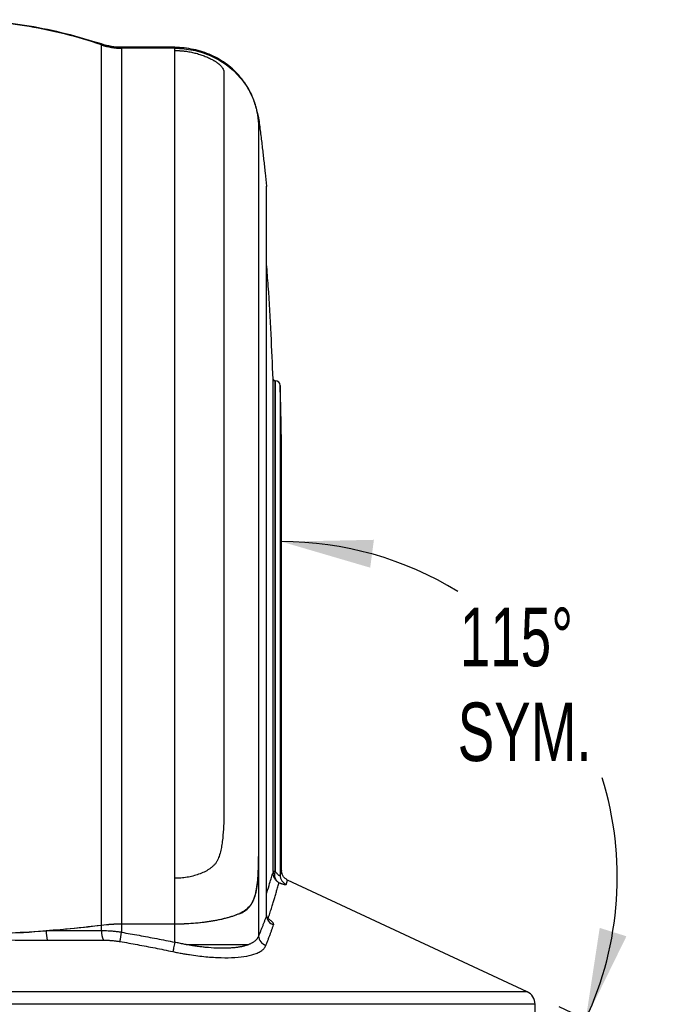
# Model space of a CAD drawing. Header units: millimetres. Extents: x 25 to 1092, y 25 to 838.
# Tile 80 of 94: x 823 to 916, y 378 to 521. Entities that reach past the tile are written whole.
import ezdxf

# ---------------------------------------------------------------- set-up
doc = ezdxf.new("R2010")
doc.units = ezdxf.units.MM
doc.header["$LTSCALE"] = 4
doc.layers.add('DIMENSIONS', color=140, linetype='Continuous', lineweight=25)
doc.styles.add('SLDTEXTSTYLE0', font='TXT', dxfattribs={"width": 0.7})
doc.dimstyles.new('SLDDIMSTYLE4', dxfattribs={"dimtxt": 8.632031, "dimasz": 13.208, "dimexe": 0, "dimexo": 0.0625, "dimgap": 2.158008, "dimtad": 0, "dimtih": 1, "dimtoh": 1, "dimdec": 4, "dimlfac": 4, "dimzin": 12, "dimdsep": 46, "dimtxsty": 'SLDTEXTSTYLE0', "dimsah": 1, "dimcen": 0.09, "dimadec": 0, "dimazin": 3, "dimtfac": 1, "dimtdec": 0, "dimtofl": 0, "dimtmove": 0, "dimatfit": 3, "dimfxl": 0, "dimfrac": 2, "dimtolj": 1, "dimtzin": 12, "dimarcsym": 0})

# ---------------------------------------------------------------- blocks, each defined once
blk = doc.blocks.new('_D_6')
at = {"layer": 'DIMENSIONS'}
blk.add_line((900.67, 377.71), (916.06, 370.52), dxfattribs=at)
for start, end in [(58.3603, 90), (334.99, 17.2118)]:
    blk.add_arc((860.54, 396.43), 48.57, start, end, dxfattribs=at)
for points in [[(860.54, 444.99), (873.36, 441.23), (873.9, 445.26)], [(904.56, 375.89), (910.44, 387.89), (906.57, 389.1)]]:
    blk.add_solid(points, dxfattribs=at)
at = {"layer": 'DIMENSIONS', "char_height": 8.467, "attachment_point": 1, "style": 'SLDTEXTSTYLE0'}
for s, insert in [('115°', (886.33, 435.43)), ('SYM.', (886.02, 421.71))]:
    blk.add_mtext(s, dxfattribs=dict(at, insert=insert))

msp = doc.modelspace()

# ---------------------------------------------------------------- linework, layer by layer
for p, q in [((834.477464, 517.013147), (832.520288, 517.562104)), ((834.477464, 516.984766), (834.477464, 517.013147)), ((834.477464, 389.508065), (834.477464, 516.875507)), ((837.378061, 516.532907), (837.378061, 516.500535)), ((844.895968, 516.532907), (837.378061, 516.532907)), ((837.378061, 516.500535), (845.091286, 516.500535)), ((837.378061, 516.391063), (837.378061, 389.684388)), ((845.091286, 516.391063), (837.378061, 516.391063)), ((845.091286, 516.500535), (845.091286, 516.532714)), ((845.091286, 516.532714), (845.52154, 516.47781)), ((845.091286, 516.065404), (845.091286, 516.391063)), ((845.091286, 396.280481), (845.091286, 516.065404)), ((854.323041, 512.46931), (854.697335, 512.04256)), ((854.565788, 512.226671), (854.468241, 512.226671)), ((857.007312, 507.143519), (857.201984, 506.38445)), ((857.201984, 506.38445), (857.201984, 505.713722)), ((857.202031, 505.704499), (857.186297, 505.704499)), ((858.363457, 390.886937), (858.363457, 496.441614)), ((858.363457, 496.441614), (858.367232, 496.369019)), ((858.367232, 391.048066), (858.367232, 496.369019)), ((859.299741, 397.281749), (859.299741, 468.521482)), ((859.513312, 468.291912), (859.477406, 468.295604)), ((859.630855, 468.279827), (859.513312, 468.291912)), ((859.549591, 468.280175), (859.549591, 397.243163)), ((859.630855, 468.279827), (859.630855, 397.277134)), ((860.33049, 467.602577), (860.33049, 396.741011)), ((860.541361, 397.394531), (860.541361, 454.551092)), ((857.186297, 399.525013), (857.202031, 399.525014)), ((857.201984, 399.442674), (857.201984, 387.927652)), ((845.091286, 389.684388), (845.091286, 396.280481)), ((859.555703, 397.244451), (859.630853, 397.277134)), ((896.06339, 379.855376), (861.393974, 396.029358)), ((854.565788, 391.200103), (854.468241, 391.200103)), ((858.363457, 390.886937), (858.34628, 391.08359)), ((834.477464, 388.671252), (834.477464, 389.468297)), ((837.378061, 389.684388), (845.091286, 389.684388)), ((845.091286, 389.644543), (837.378061, 389.644543)), ((837.378061, 389.644543), (837.378061, 388.46419)), ((845.091286, 387.024304), (845.091286, 389.644543)), ((896.06339, 379.855376), (730.372284, 379.855376)), ((897.217837, 378.042908), (729.217837, 378.042908)), ((897.217837, 357.769804), (897.217837, 378.042908))]:
    msp.add_line(p, q)
at = {"flags": 128}
msp.add_lwpolyline([(845.091286, 387.024304), (845.04603, 386.808436), (845.001759, 386.597347), (844.959434, 386.395627), (844.919977, 386.207665), (844.884245, 386.037546), (844.853016, 385.888972), (844.826969, 385.765173), (844.80667, 385.668842)], dxfattribs=at)
for centre, radius, start, end in [((859.549569, 468.530153), 0.249978, 181.98779879, 270.00516536), ((859.63092, 467.57989), 0.699938, 1.8574685, 90.00529847), ((859.484155, 397.28617), 0.265844, 225.84919258, 279.32056914), ((861.828298, 396.75443), 1.497868, 180.51329485, 245.8479124), ((859.8633, 390.956404), 1.50145, 182.65184075, 251.38077395), ((830.515697, 388.517517), 4.052842, 177.82981568, 196.98444), ((837.142637, 388.529148), 2.668959, 176.94795161, 206.61403542), ((506.850537, 443.4866), 335.075976, 350.31656719, 350.54872729), ((858.711153, 388.016971), 1.51181, 183.38705805, 253.12030417), ((895.217837, 378.042908), 2, 0, 64.99)]:
    msp.add_arc(centre, radius, start, end)
for points, knots in [([(791.958211, 516.984766), (795.39079, 518.162821), (798.881812, 519.042477), (804.203117, 519.929146), (805.991092, 520.152171), (808.694693, 520.376223), (809.599504, 520.432468), (811.416467, 520.507486), (812.331, 520.526231), (816.88848, 520.52452), (820.479813, 520.221907), (827.558051, 519.041068), (831.044949, 518.162799), (834.477464, 516.984766)], [0, 0, 0, 0, 0.25, 0.25, 0.375, 0.375, 0.4375, 0.4375, 0.5, 0.5, 0.75, 0.75, 1, 1, 1, 1]), ([(834.477464, 516.875507), (831.044972, 518.054044), (827.553968, 518.934078), (822.232587, 519.821133), (820.44457, 520.044257), (817.740878, 520.268405), (816.836031, 520.324673), (815.018988, 520.39972), (814.104406, 520.41847), (809.546927, 520.41674), (805.955619, 520.113989), (798.87747, 518.932652), (795.390638, 518.054022), (791.958211, 516.875507)], [0, 0, 0, 0, 0.25, 0.25, 0.375, 0.375, 0.4375, 0.4375, 0.5, 0.5, 0.75, 0.75, 1, 1, 1, 1]), ([(854.565788, 512.226671), (853.997251, 512.898834), (853.359034, 513.498004), (852.302035, 514.292344), (851.932542, 514.539522), (851.159012, 514.996179), (850.762086, 515.201497), (849.541995, 515.751071), (848.689025, 516.029878), (846.907171, 516.407304), (846.004811, 516.500535), (845.091286, 516.500535)], [0, 0, 0, 0, 0.25, 0.25, 0.375, 0.375, 0.5, 0.5, 0.75, 0.75, 1, 1, 1, 1]), ([(845.091286, 516.391063), (845.991989, 516.391063), (846.875841, 516.298013), (848.177584, 516.0257), (848.607449, 515.91257), (849.458764, 515.639837), (849.874376, 515.481976), (851.082348, 514.949006), (851.840512, 514.51393), (852.903178, 513.735149), (853.241975, 513.456002), (853.881554, 512.866262), (854.183703, 512.554766), (854.468241, 512.226671)], [0, 0, 0, 0, 0.25, 0.25, 0.375, 0.375, 0.5, 0.5, 0.75, 0.75, 0.875, 0.875, 1, 1, 1, 1]), ([(845.091286, 516.065404), (845.173705, 516.064909), (845.338734, 516.063918), (845.586377, 516.055905), (845.834271, 516.043097), (846.082324, 516.025009), (846.330451, 516.001748), (846.739942, 515.95474), (847.302844, 515.866464), (848.01232, 515.710407), (848.693527, 515.516167), (849.351908, 515.28402), (849.959584, 515.02656), (850.381521, 514.815736), (850.63534, 514.676692), (850.762037, 514.604598), (850.877025, 514.536236), (851.018115, 514.447995), (851.17361, 514.342704), (851.37887, 514.190209), (851.587865, 514.012508), (851.76508, 513.832687), (851.898684, 513.667329), (852.028018, 513.470372), (852.133009, 513.243575), (852.180572, 513.042964), (852.19767, 512.886178), (852.202695, 512.76585), (852.201318, 512.567544), (852.202385, 512.226145), (852.201897, 511.710727), (852.202045, 510.879071), (852.201947, 509.68384), (852.201954, 507.977724), (852.20193, 505.965943), (852.201921, 504.208279), (852.201915, 502.896376), (852.201912, 502.154096), (852.201909, 501.380281), (852.201906, 500.57429), (852.201904, 499.735497), (852.201902, 498.863292), (852.2019, 497.957079), (852.201898, 497.016282), (852.201896, 496.040346), (852.201895, 495.028737), (852.201894, 493.980944), (852.201893, 492.896486), (852.201892, 491.774905), (852.201892, 490.615778), (852.201891, 489.418712), (852.201891, 488.183348), (852.201891, 486.909365), (852.201892, 485.596476), (852.201892, 484.24445), (852.201893, 482.853043), (852.201894, 481.422267), (852.201895, 479.951372), (852.201897, 478.44272), (852.201898, 477.409796), (852.201898, 476.891245)], [0, 0, 0, 0, 0.0025901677, 0.0051863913, 0.0077902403, 0.0104032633, 0.0130269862, 0.0156629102, 0.0234582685, 0.0311641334, 0.0391145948, 0.0467654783, 0.0547943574, 0.0623489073, 0.064446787, 0.0662618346, 0.0682804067, 0.0701498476, 0.073879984, 0.0780163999, 0.085428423, 0.0937464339, 0.1010084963, 0.1094688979, 0.1252001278, 0.1409079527, 0.1483077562, 0.1566166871, 0.1652027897, 0.1880394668, 0.2199078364, 0.2508277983, 0.3111516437, 0.3728966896, 0.4360336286, 0.5005253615, 0.5188455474, 0.5373892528, 0.5561561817, 0.5751459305, 0.5943579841, 0.6137917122, 0.633446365, 0.6533210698, 0.673414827, 0.6937265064, 0.7142548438, 0.7349984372, 0.7559557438, 0.7771250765, 0.7985046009, 0.8200923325, 0.8418861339, 0.8638837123, 0.8860826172, 0.9084802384, 0.9310738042, 0.9538603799, 0.9768368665, 1, 1, 1, 1]), ([(854.468241, 512.226671), (854.779429, 511.867844), (855.058813, 511.500602), (855.558891, 510.757659), (855.780225, 510.380335), (856.165359, 509.632754), (856.325218, 509.271148), (856.526438, 508.752482), (856.587062, 508.583551), (856.696942, 508.254575), (856.746382, 508.093858), (856.878235, 507.632214), (856.944404, 507.352239), (857.022057, 506.975082), (857.044297, 506.856515), (857.08286, 506.634122), (857.099219, 506.530001), (857.168095, 506.054424), (857.18641, 505.810013), (857.186297, 505.704499)], [0, 0, 0, 0, 0.125, 0.125, 0.25, 0.25, 0.375, 0.375, 0.4375, 0.4375, 0.5, 0.5, 0.625, 0.625, 0.6875, 0.6875, 0.75, 0.75, 1, 1, 1, 1]), ([(857.201984, 505.713722), (857.200856, 505.826285), (857.183145, 506.074908), (857.117066, 506.552084), (857.101368, 506.656429), (857.064372, 506.878786), (857.043047, 506.997049), (856.968642, 507.372315), (856.905282, 507.64973), (856.737434, 508.256752), (856.631477, 508.589678), (856.371415, 509.278331), (856.21703, 509.635971), (855.9409, 510.186377), (855.841429, 510.372178), (855.626195, 510.747485), (855.510365, 510.936888), (855.143021, 511.49842), (854.869723, 511.867337), (854.565788, 512.226671)], [0, 0, 0, 0, 0.25, 0.25, 0.3125, 0.3125, 0.375, 0.375, 0.5, 0.5, 0.625, 0.625, 0.75, 0.75, 0.8125, 0.8125, 0.875, 0.875, 1, 1, 1, 1]), ([(857.215753, 506.278), (857.302189, 505.600784), (857.473639, 504.257505), (857.715956, 502.257722), (857.945016, 500.290337), (858.161249, 498.355425), (858.296448, 497.075824), (858.363457, 496.441614)], [0, 0, 0, 0, 0.2068110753, 0.4102166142, 0.6102166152, 0.8068110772, 1, 1, 1, 1]), ([(857.186297, 505.704499), (857.185512, 504.97384), (857.184959, 503.673434), (857.184242, 501.341295), (857.184082, 500.838781), (857.183753, 499.770162), (857.183584, 499.203318), (857.183158, 497.406136), (857.183073, 496.078724), (857.18269, 491.719), (857.181975, 488.313764), (857.181964, 483.40285), (857.181973, 482.386837), (857.18195, 480.308803), (857.181919, 479.244568), (857.181766, 475.977384), (857.181558, 473.700214), (857.181559, 468.947651), (857.181767, 466.472264), (857.18197, 461.32504), (857.181962, 458.65323), (857.181968, 454.493119), (857.181986, 453.080009), (857.182138, 450.229585), (857.182257, 448.78903), (857.182611, 444.422423), (857.182819, 441.451581), (857.183201, 432.362796), (857.183809, 426.067908), (857.184526, 417.895599), (857.184654, 416.245406), (857.184899, 412.937386), (857.185016, 411.276713), (857.185473, 406.274621), (857.185904, 402.913184), (857.186297, 399.525013)], [0, 0, 0, 0, 0.125, 0.125, 0.15625, 0.15625, 0.1875, 0.1875, 0.25, 0.25, 0.375, 0.375, 0.40625, 0.40625, 0.4375, 0.4375, 0.5, 0.5, 0.5625, 0.5625, 0.625, 0.625, 0.65625, 0.65625, 0.6875, 0.6875, 0.75, 0.75, 0.875, 0.875, 0.90625, 0.90625, 0.9375, 0.9375, 1, 1, 1, 1]), ([(857.202031, 505.704499), (857.202015, 505.33948), (857.201944, 504.830554), (857.201985, 503.851986), (857.202026, 503.490134), (857.202088, 502.699744), (857.202111, 502.270813), (857.202123, 499.960309), (857.20201, 497.583299), (857.202208, 493.224468), (857.20218, 491.639738), (857.202083, 489.488654), (857.202063, 489.049671), (857.202027, 488.158746), (857.202013, 487.706315), (857.201995, 486.328213), (857.202031, 485.381665), (857.202163, 482.460476), (857.202241, 480.404683), (857.202153, 476.080479), (857.201989, 473.81206), (857.201978, 469.057487), (857.202146, 466.571254), (857.202206, 463.325294), (857.202212, 462.668931), (857.202212, 461.348328), (857.202206, 460.683363), (857.20217, 458.674583), (857.202123, 457.316897), (857.201901, 450.436605), (857.202273, 444.638384), (857.202115, 437.02711), (857.202065, 435.48651), (857.201987, 432.367846), (857.201972, 430.787605), (857.202025, 426.015387), (857.202118, 422.792839), (857.202111, 417.898464), (857.202089, 416.256891), (857.202026, 412.953389), (857.201985, 411.290318), (857.201944, 406.278608), (857.202015, 402.910252), (857.202031, 399.525014)], [0, 0, 0, 0, 0.0625, 0.0625, 0.09375, 0.09375, 0.125, 0.125, 0.25, 0.25, 0.3125, 0.3125, 0.328125, 0.328125, 0.34375, 0.34375, 0.375, 0.375, 0.4375, 0.4375, 0.5, 0.5, 0.5625, 0.5625, 0.578125, 0.578125, 0.59375, 0.59375, 0.625, 0.625, 0.75, 0.75, 0.78125, 0.78125, 0.8125, 0.8125, 0.875, 0.875, 0.90625, 0.90625, 0.9375, 0.9375, 1, 1, 1, 1]), ([(859.299741, 468.521482), (859.213871, 470.681854), (859.035442, 475.1709), (858.714884, 480.716214), (858.450088, 484.097717), (858.367232, 485.155809)], [0, 0, 0, 0, 0.3892887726, 0.8089050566, 1, 1, 1, 1]), ([(852.201898, 476.891245), (852.201898, 476.632598), (852.201898, 476.116138), (852.201897, 475.334392), (852.201896, 474.549228), (852.201895, 473.760196), (852.201895, 472.967603), (852.201894, 472.171552), (852.201894, 471.372202), (852.201893, 470.569695), (852.201893, 469.764176), (852.201892, 468.95579), (852.201892, 468.14468), (852.201892, 467.330986), (852.201892, 466.514851), (852.201892, 465.696415), (852.201892, 464.875815), (852.201891, 464.053191), (852.201892, 463.228679), (852.201892, 462.402413), (852.201892, 461.574529), (852.201892, 460.745158), (852.201892, 459.914433), (852.201893, 459.082484), (852.201893, 458.249438), (852.201893, 457.415424), (852.201894, 456.580567), (852.201894, 455.744992), (852.201895, 454.90882), (852.201896, 454.072174), (852.201896, 453.235173), (852.201897, 452.397935), (852.201898, 451.560577), (852.201899, 450.723213), (852.2019, 449.885956), (852.201901, 449.048917), (852.201902, 448.212208), (852.201903, 447.375935), (852.201904, 446.540205), (852.201905, 445.705122), (852.201906, 444.87079), (852.201908, 444.03731), (852.201909, 443.204781), (852.201911, 442.3733), (852.201912, 441.542964), (852.201914, 440.713867), (852.201915, 439.886101), (852.201917, 439.059757), (852.201919, 438.234923), (852.20192, 437.411688), (852.201922, 436.590135), (852.201924, 435.770349), (852.201926, 434.952411), (852.201928, 434.136401), (852.20193, 433.322399), (852.201932, 432.51048), (852.201934, 431.700719), (852.201936, 430.89319), (852.201939, 430.087963), (852.201943, 428.443416), (852.201952, 425.952151), (852.201959, 422.600832), (852.201989, 419.245898), (852.201929, 415.3572), (852.202258, 411.982503), (852.201769, 409.118575), (852.203311, 407.568195), (852.202146, 406.379267), (852.195967, 405.217742), (852.161557, 403.823867), (852.056548, 402.349262), (851.911583, 401.192857), (851.750805, 400.307166), (851.526986, 399.488119), (851.248116, 398.833125), (850.965025, 398.381772), (850.689538, 398.091178), (850.381446, 397.827656), (849.944774, 397.510925), (849.337884, 397.166714), (848.554691, 396.842881), (847.718089, 396.590756), (847.000674, 396.442991), (846.413864, 396.358731), (845.973061, 396.313851), (845.532136, 396.285712), (845.238045, 396.282222), (845.091286, 396.280481)], [0, 0, 0, 0, 0.01146750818, 0.02289804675, 0.03429120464, 0.04564657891, 0.05696377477, 0.0682424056, 0.07948209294, 0.09068246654, 0.1018431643, 0.11296383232, 0.12404412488, 0.13508370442, 0.14608224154, 0.15703941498, 0.16795491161, 0.17882842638, 0.18965966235, 0.20044833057, 0.21119415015, 0.22189684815, 0.23255615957, 0.24317182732, 0.25374360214, 0.26427124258, 0.27475451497, 0.28519319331, 0.29558705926, 0.30593590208, 0.31623951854, 0.3264977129, 0.33671029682, 0.34687708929, 0.35699791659, 0.36707261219, 0.37710101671, 0.3870829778, 0.39701835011, 0.4069069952, 0.41674878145, 0.42654358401, 0.43629128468, 0.44599177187, 0.45564494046, 0.4652506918, 0.47480893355, 0.48431957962, 0.49378255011, 0.50319777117, 0.51256517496, 0.52188469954, 0.53115628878, 0.54037989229, 0.54955546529, 0.55868296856, 0.56776236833, 0.57679363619, 0.58577674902, 0.59471168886, 0.63170023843, 0.66844445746, 0.70493304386, 0.74115523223, 0.79440862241, 0.81337719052, 0.8327186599, 0.84384166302, 0.85122340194, 0.86966970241, 0.8882099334, 0.89836977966, 0.90699053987, 0.91716531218, 0.92587023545, 0.93031813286, 0.93488769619, 0.93941068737, 0.94409219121, 0.95313758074, 0.9627481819, 0.97198053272, 0.98141019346, 0.98610188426, 0.99075839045, 0.99538819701, 1, 1, 1, 1]), ([(859.323144, 468.312473), (859.371882, 468.305843), (859.442107, 468.29629), (859.35016, 468.348276), (859.318873, 468.455783), (859.29919, 468.523414)], [0, 0, 0, 0, 0.4569064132, 0.6583455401, 1, 1, 1, 1]), ([(860.532834, 454.533759), (860.534623, 455.351589), (860.540156, 457.879695), (860.480747, 462.23659), (860.381682, 465.774387), (860.33049, 467.602577)], [0, 0, 0, 0, 0.1877041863, 0.5802386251, 1, 1, 1, 1]), ([(857.186297, 399.525013), (857.18641, 398.546157), (857.168087, 397.606379), (857.09917, 396.480199), (857.082795, 396.256878), (857.044249, 395.822766), (857.02204, 395.611099), (856.944617, 394.992064), (856.878766, 394.600586), (856.704624, 393.860813), (856.594946, 393.510775), (856.326621, 392.881631), (856.167501, 392.598893), (855.787881, 392.093138), (855.564673, 391.86872), (855.060647, 391.488429), (854.779785, 391.330854), (854.468241, 391.200103)], [0, 0, 0, 0, 0.25, 0.25, 0.3125, 0.3125, 0.375, 0.375, 0.5, 0.5, 0.625, 0.625, 0.75, 0.75, 0.875, 0.875, 1, 1, 1, 1]), ([(854.565788, 391.200103), (854.869381, 391.330742), (855.141058, 391.487521), (855.626499, 391.862617), (855.84096, 392.081648), (856.214973, 392.588801), (856.370035, 392.870597), (856.629814, 393.492213), (856.734917, 393.833821), (856.904672, 394.570409), (856.968352, 394.959261), (857.067827, 395.776822), (857.103727, 396.208221), (857.183181, 397.544912), (857.200856, 398.474515), (857.201984, 399.442674)], [0, 0, 0, 0, 0.125, 0.125, 0.25, 0.25, 0.375, 0.375, 0.5, 0.5, 0.625, 0.625, 0.75, 0.75, 1, 1, 1, 1]), ([(858.367232, 394.126747), (858.378093, 394.159068), (858.555066, 394.685714), (858.798787, 395.464642), (859.101551, 396.441862), (859.232707, 396.876035), (859.298981, 397.095423)], [0, 0, 0, 0, 0.0239499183, 0.3902557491, 0.6918952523, 1, 1, 1, 1]), ([(860.15962, 395.640929), (860.029616, 395.708547), (859.912844, 395.792922), (859.704732, 395.990552), (859.612631, 396.105257), (859.461443, 396.356787), (859.403083, 396.491056), (859.321478, 396.779112), (859.298373, 396.93533), (859.298981, 397.095424)], [0, 0, 0, 0, 0.25, 0.25, 0.5, 0.5, 0.75, 0.75, 1, 1, 1, 1]), ([(859.299741, 397.281749), (859.299658, 397.250203), (859.299494, 397.187484), (859.299152, 397.125989), (859.298981, 397.095424)], [0, 0, 0, 0, 0.50298455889, 1, 1, 1, 1]), ([(859.549591, 397.243163), (859.533959, 397.2433), (859.50407, 397.24356), (859.462766, 397.245359), (859.427612, 397.247833), (859.385314, 397.252179), (859.323722, 397.262514), (859.309088, 397.274252), (859.299741, 397.281749)], [0, 0, 0, 0, 0.12266118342, 0.2345242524, 0.33558308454, 0.42583285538, 0.63324622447, 1, 1, 1, 1]), ([(859.527211, 397.023835), (859.507784, 396.870869), (859.508157, 396.722946), (859.545528, 396.45029), (859.582029, 396.323255), (859.692071, 396.084541), (859.765252, 395.975302), (859.940216, 395.786566), (860.042507, 395.705699), (860.15962, 395.640929)], [0, 0, 0, 0, 0.25, 0.25, 0.5, 0.5, 0.75, 0.75, 1, 1, 1, 1]), ([(859.549591, 397.243163), (859.551328, 397.243161), (859.553085, 397.243487), (859.554721, 397.244067), (859.555052, 397.244185), (859.55538, 397.244313), (859.555703, 397.24445)], [0, 0, 0, 0, 0.000005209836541, 0.000005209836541, 0.000005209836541, 0.000006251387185, 0.000006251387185, 0.000006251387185, 0.000006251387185]), ([(860.33049, 396.741011), (860.329144, 396.728445), (860.326542, 396.704154), (860.313992, 396.678186), (860.295245, 396.661973), (860.261825, 396.653956), (860.201699, 396.670825), (860.107901, 396.732947), (859.99818, 396.831301), (859.880633, 396.956835), (859.754521, 397.108611), (859.674151, 397.218131), (859.630853, 397.277134)], [0, 0, 0, 0, 0.0619172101, 0.1196845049, 0.1741096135, 0.2261623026, 0.3290306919, 0.4388773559, 0.5560236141, 0.6936381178, 0.834951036, 1, 1, 1, 1]), ([(860.33049, 396.741011), (860.387817, 396.924359), (860.502284, 397.290453), (860.559141, 397.457213), (860.540198, 397.374607), (860.539597, 397.371984)], [0, 0, 0, 0, 0.4927524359, 0.9838886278, 1, 1, 1, 1]), ([(861.406325, 396.023564), (861.285458, 396.092128), (861.039658, 396.231561), (860.760089, 396.565852), (860.574881, 396.960098), (860.552415, 397.240931), (860.541361, 397.379111)], [0, 0, 0, 0, 0.2457155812, 0.4996962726, 0.7538317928, 1, 1, 1, 1]), ([(858.57477, 390.425474), (858.619521, 390.557918), (858.708508, 390.821284), (858.834884, 391.203296), (858.955274, 391.572762), (859.069431, 391.928941), (859.177682, 392.272029), (859.280208, 392.601974), (859.377228, 392.918788), (859.468945, 393.222467), (859.595017, 393.645333), (859.745307, 394.160562), (859.890284, 394.66982), (860.001232, 395.0669), (860.086901, 395.376541), (860.135446, 395.553037), (860.15962, 395.640929)], [0, 0, 0, 0, 0.0582268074, 0.1157854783, 0.172694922, 0.2289755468, 0.2846493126, 0.3397397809, 0.3942721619, 0.4482733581, 0.5017720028, 0.627905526, 0.7517376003, 0.8352930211, 0.917978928, 1, 1, 1, 1]), ([(860.15962, 395.640929), (860.197965, 395.626756), (860.274177, 395.598586), (860.383049, 395.559917), (860.486724, 395.524313), (860.617903, 395.481121), (860.768137, 395.435183), (860.921976, 395.394385), (861.046564, 395.368595), (861.137592, 395.359018), (861.198085, 395.36379), (861.209625, 395.379685), (861.21543, 395.387681)], [0, 0, 0, 0, 0.0637345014, 0.1266757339, 0.1890900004, 0.2512496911, 0.3764427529, 0.5010804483, 0.6253723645, 0.750734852, 0.8746003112, 1, 1, 1, 1]), ([(861.21543, 395.387681), (861.225146, 395.422191), (861.244547, 395.491096), (861.270707, 395.583597), (861.294728, 395.667877), (861.316429, 395.743186), (861.335855, 395.809703), (861.358695, 395.886765), (861.381029, 395.96032), (861.399447, 396.015059), (861.404037, 396.020748), (861.406331, 396.023593)], [0, 0, 0, 0, 0.0839859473, 0.1676920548, 0.2511789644, 0.3345084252, 0.4177431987, 0.5009469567, 0.6676670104, 0.8338327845, 1, 1, 1, 1]), ([(845.091286, 389.684388), (845.991989, 389.684388), (846.875841, 389.718255), (848.177584, 389.817369), (848.607449, 389.858545), (849.458764, 389.957812), (849.874376, 390.015268), (851.082348, 390.209254), (851.840512, 390.367608), (852.903178, 390.651062), (853.241975, 390.752663), (853.881554, 390.967311), (854.183703, 391.080686), (854.468241, 391.200103)], [0, 0, 0, 0, 0.25, 0.25, 0.375, 0.375, 0.5, 0.5, 0.75, 0.75, 0.875, 0.875, 1, 1, 1, 1]), ([(854.565788, 391.200103), (853.997251, 390.955455), (853.359034, 390.737375), (852.302035, 390.448259), (851.932542, 390.358294), (851.159012, 390.192084), (850.762086, 390.117354), (849.541995, 389.917326), (848.689025, 389.815848), (846.907171, 389.678477), (846.004811, 389.644543), (845.091286, 389.644543)], [0, 0, 0, 0, 0.25, 0.25, 0.375, 0.375, 0.5, 0.5, 0.75, 0.75, 1, 1, 1, 1]), ([(858.363457, 390.886937), (858.312056, 390.749443), (858.209726, 390.475717), (858.050329, 390.057345), (857.887665, 389.636302), (857.721445, 389.212443), (857.551823, 388.786353), (857.379355, 388.35897), (857.260911, 388.070946), (857.201984, 387.927652)], [0, 0, 0, 0, 0.1469428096, 0.2925376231, 0.4367760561, 0.5796497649, 0.7211504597, 0.8612699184, 1, 1, 1, 1]), ([(859.383921, 389.533538), (859.387675, 389.546949), (859.395209, 389.573858), (859.394935, 389.618151), (859.386238, 389.665401), (859.362784, 389.731533), (859.312741, 389.819625), (859.220737, 389.932227), (859.099102, 390.050823), (858.949535, 390.173533), (858.77636, 390.298984), (858.641979, 390.383304), (858.57477, 390.425474)], [0, 0, 0, 0, 0.0617411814, 0.1238818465, 0.1866662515, 0.2503314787, 0.3744638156, 0.4995495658, 0.624346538, 0.7498318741, 0.8748818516, 1, 1, 1, 1]), ([(791.958211, 389.508065), (795.390703, 389.079112), (798.881707, 388.758806), (804.203088, 388.435945), (805.991104, 388.354734), (808.694797, 388.273151), (809.599644, 388.252671), (811.416686, 388.225356), (812.331269, 388.218532), (816.888747, 388.219161), (820.480056, 388.329353), (827.558205, 388.759325), (831.045037, 389.07912), (834.477464, 389.508065)], [0, 0, 0, 0, 0.25, 0.25, 0.375, 0.375, 0.4375, 0.4375, 0.5, 0.5, 0.75, 0.75, 1, 1, 1, 1]), ([(858.272179, 386.570295), (858.332716, 386.723464), (858.453045, 387.027916), (858.625657, 387.474256), (858.791269, 387.909363), (858.949644, 388.33277), (859.101018, 388.744432), (859.246029, 389.144975), (859.338144, 389.404545), (859.383921, 389.533538)], [0, 0, 0, 0, 0.1482047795, 0.2945867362, 0.4391678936, 0.5819723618, 0.7230264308, 0.8623586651, 1, 1, 1, 1]), ([(799.969913, 388.670989), (802.149469, 388.507446), (804.354756, 388.384306), (808.773653, 388.220512), (810.991482, 388.179434), (814.330877, 388.179432), (815.447616, 388.189776), (817.670936, 388.230993), (818.778933, 388.261839), (822.092013, 388.384865), (824.286216, 388.507447), (826.465762, 388.670989)], [0, 0, 0, 0, 0.25, 0.25, 0.5, 0.5, 0.625, 0.625, 0.75, 0.75, 1, 1, 1, 1]), ([(834.477464, 388.671252), (834.217559, 388.671241), (833.697183, 388.67122), (832.911684, 388.671189), (832.121626, 388.671159), (831.32681, 388.67113), (830.527425, 388.671103), (829.723553, 388.671078), (828.915326, 388.671054), (828.102801, 388.671031), (827.286288, 388.671009), (826.739466, 388.670996), (826.465762, 388.670989)], [0, 0, 0, 0, 0.0990273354, 0.19827081, 0.2977304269, 0.3974061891, 0.4972981, 0.5974061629, 0.6977303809, 0.7982707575, 0.8990272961, 1, 1, 1, 1]), ([(837.378061, 388.46419), (837.278809, 388.477475), (837.081065, 388.503943), (836.785259, 388.538672), (836.491914, 388.569554), (836.201284, 388.596245), (835.846495, 388.624148), (835.428304, 388.649163), (834.948356, 388.667499), (834.63451, 388.67), (834.477464, 388.671252)], [0, 0, 0, 0, 0.1014056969, 0.2020348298, 0.3019057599, 0.4010372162, 0.4994483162, 0.6661018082, 0.8329200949, 1, 1, 1, 1]), ([(837.378061, 388.46419), (837.797793, 388.393996), (838.641326, 388.252926), (839.9108, 388.02888), (841.191057, 387.79453), (842.481917, 387.548835), (843.783572, 387.292772), (844.654008, 387.114075), (845.091286, 387.024304)], [0, 0, 0, 0, 0.1626962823, 0.3269702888, 0.4928300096, 0.6602832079, 0.8293374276, 1, 1, 1, 1]), ([(857.201984, 387.927652), (857.186443, 387.888083), (857.155429, 387.809112), (857.096055, 387.694814), (857.027337, 387.583972), (856.948317, 387.476898), (856.859199, 387.373561), (856.759877, 387.27402), (856.650329, 387.178312), (856.530515, 387.086478), (856.400382, 386.998563), (856.259952, 386.914583), (856.108955, 386.834675), (855.948268, 386.758528), (855.83267, 386.711298), (855.774799, 386.687654)], [0, 0, 0, 0, 0.077832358, 0.1553338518, 0.2325499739, 0.3095277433, 0.3863156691, 0.4629637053, 0.5395231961, 0.6160468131, 0.6925884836, 0.7692033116, 0.845947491, 0.9228782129, 1, 1, 1, 1]), ([(799.796051, 387.333633), (799.995704, 387.333698), (800.404846, 387.333831), (801.035088, 387.334824), (801.696191, 387.336386), (802.388348, 387.338588), (803.304245, 387.342136), (804.655924, 387.348795), (806.404468, 387.358276), (808.193845, 387.367805), (810.442528, 387.377952), (812.06725, 387.381496), (814.19232, 387.381537), (816.453838, 387.376216), (819.372136, 387.362), (821.747518, 387.348965), (823.263816, 387.341516), (824.482167, 387.337054), (825.59286, 387.334213), (826.300502, 387.333821), (826.639623, 387.333633)], [0, 0, 0, 0, 0.0226245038, 0.0463636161, 0.0712169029, 0.0971838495, 0.1242638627, 0.1741028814, 0.2486327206, 0.3195543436, 0.3734283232, 0.4987671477, 0.5000047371, 0.6094936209, 0.7499681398, 0.8246504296, 0.8747822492, 0.9198497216, 0.9615898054, 1, 1, 1, 1]), ([(834.756469, 387.333513), (834.834279, 387.333114), (834.989478, 387.332317), (835.224753, 387.325841), (835.46096, 387.31549), (835.698421, 387.30089), (835.937164, 387.282142), (836.177292, 387.259215), (836.418891, 387.232139), (836.662033, 387.200825), (836.90686, 387.165605), (837.070321, 387.138814), (837.1524, 387.125362)], [0, 0, 0, 0, 0.1003032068, 0.200064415, 0.2994611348, 0.3986722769, 0.4978772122, 0.5972548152, 0.6969825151, 0.7972353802, 0.8981852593, 1, 1, 1, 1]), ([(837.1524, 387.125362), (837.572917, 387.053638), (838.416174, 386.909811), (839.682572, 386.681835), (840.954714, 386.444308), (842.232958, 386.19618), (843.518023, 385.938419), (844.37613, 385.758908), (844.80667, 385.668842)], [0, 0, 0, 0, 0.164237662, 0.3293439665, 0.4953982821, 0.6624771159, 0.8306541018, 1, 1, 1, 1]), ([(844.80667, 385.668842), (844.922347, 385.644689), (845.153291, 385.59647), (845.49968, 385.52767), (845.845096, 385.461636), (846.189505, 385.398608), (846.532806, 385.338523), (846.874922, 385.281396), (847.500757, 385.181924), (848.402462, 385.055094), (849.956049, 384.882581), (851.816478, 384.764722), (853.834172, 384.792503), (855.555696, 384.989578), (856.585013, 385.271533), (857.152001, 385.516678), (857.426062, 385.661978), (857.665648, 385.819356), (857.870922, 385.988757), (858.040942, 386.170402), (858.178798, 386.363432), (858.240955, 386.501127), (858.272179, 386.570295)], [0, 0, 0, 0, 0.0181623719, 0.0362602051, 0.0543001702, 0.07228896, 0.0902332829, 0.1081398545, 0.1260153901, 0.1887215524, 0.2508056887, 0.3764296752, 0.5005521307, 0.6253279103, 0.7502545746, 0.7856851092, 0.8210707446, 0.8564874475, 0.8920119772, 0.9277213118, 0.9636920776, 1, 1, 1, 1]), ([(846.710188, 386.687654), (846.602828, 386.707845), (846.38785, 386.748277), (846.064644, 386.812716), (845.740661, 386.880065), (845.415968, 386.95033), (845.199617, 386.999623), (845.091286, 387.024304)], [0, 0, 0, 0, 0.1989806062, 0.3984377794, 0.5984049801, 0.7989149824, 1, 1, 1, 1]), ([(855.774799, 386.687654), (855.718217, 386.665948), (855.605102, 386.622555), (855.424424, 386.562356), (855.235789, 386.505846), (855.038365, 386.453401), (854.832328, 386.404965), (854.617588, 386.360596), (854.394127, 386.32032), (854.161911, 386.284169), (853.920911, 386.252175), (853.671097, 386.224367), (853.412448, 386.200769), (853.145123, 386.181443), (852.528913, 386.147692), (851.494686, 386.138922), (850.281724, 386.208216), (849.335632, 386.299169), (848.697757, 386.373732), (848.046278, 386.463263), (847.382671, 386.566593), (846.935118, 386.647162), (846.710188, 386.687654)], [0, 0, 0, 0, 0.0302602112, 0.0604944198, 0.0907252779, 0.1209760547, 0.1512705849, 0.1816332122, 0.2120887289, 0.2426623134, 0.2733794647, 0.3042659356, 0.3353476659, 0.3666507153, 0.3981323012, 0.5464491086, 0.6979298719, 0.7573139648, 0.8171517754, 0.8775065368, 0.9384374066, 1, 1, 1, 1]), ([(846.710188, 386.687654), (848.563182, 386.687654), (850.347445, 386.687654), (852.70898, 386.687654), (853.447609, 386.687654), (854.742115, 386.687654), (855.304293, 386.687654), (855.774799, 386.687654)], [0, 0, 0, 0, 0.5, 0.5, 0.75, 0.75, 1, 1, 1, 1])]:
    msp.add_open_spline(points, degree=3, knots=knots)
for points in [[(834.485349, 517.010466), (834.48272, 517.011359), (834.480092, 517.012252), (834.477464, 517.013147)], [(834.477464, 516.984766), (835.414074, 516.663323), (836.38068, 516.500535), (837.378061, 516.500535)], [(834.477464, 516.875507), (835.414049, 516.553932), (836.380653, 516.391063), (837.378061, 516.391063)], [(837.36685, 516.532914), (836.380201, 516.53405), (835.419634, 516.693248), (834.485349, 517.010466)], [(837.378061, 516.532907), (837.374324, 516.532907), (837.370587, 516.532909), (837.36685, 516.532914)], [(845.091286, 516.532714), (845.02951, 516.532832), (844.963087, 516.532907), (844.895968, 516.532907)], [(857.215753, 506.278), (857.211172, 506.313471), (857.206583, 506.348955), (857.201984, 506.38445)], [(857.201984, 505.713722), (857.202016, 505.710534), (857.202032, 505.70746), (857.202031, 505.704499)], [(857.202031, 399.525014), (857.202032, 399.497555), (857.202016, 399.470108), (857.201984, 399.442674)], [(859.555703, 397.244451), (859.546048, 397.17033), (859.536476, 397.096793), (859.527211, 397.023835)], [(834.477464, 389.468297), (831.859052, 389.141222), (829.188616, 388.875299), (826.465762, 388.670989)], [(834.477464, 389.508065), (835.414049, 389.625108), (836.380653, 389.684388), (837.378061, 389.684388)], [(837.378061, 389.644543), (836.38068, 389.644543), (835.414074, 389.585293), (834.477464, 389.468297)], [(826.639623, 387.333633), (829.387938, 387.333593), (832.10071, 387.333553), (834.756469, 387.333513)]]:
    msp.add_open_spline(points, degree=3)

# ---------------------------------------------------------------- dimensions: what is measured, and where the dimension line sits
at = {"layer": 'DIMENSIONS'}
dim = msp.add_angular_dim_2l(base=(908.996632, 393.124552), line1=((860.541361, 454.5511), (860.541361, 397.379051)), line2=((896.06339, 379.855376), (861.393974, 396.029358)), text='<>\\PSYM.', dimstyle='SLDDIMSTYLE4', dxfattribs=at)
dim.commit()
dim.dimension.update_dxf_attribs({"geometry": '_D_6', "text_midpoint": (900.1613, 424.517698), "dimtype": 162})

doc.saveas('drawing.dxf')
